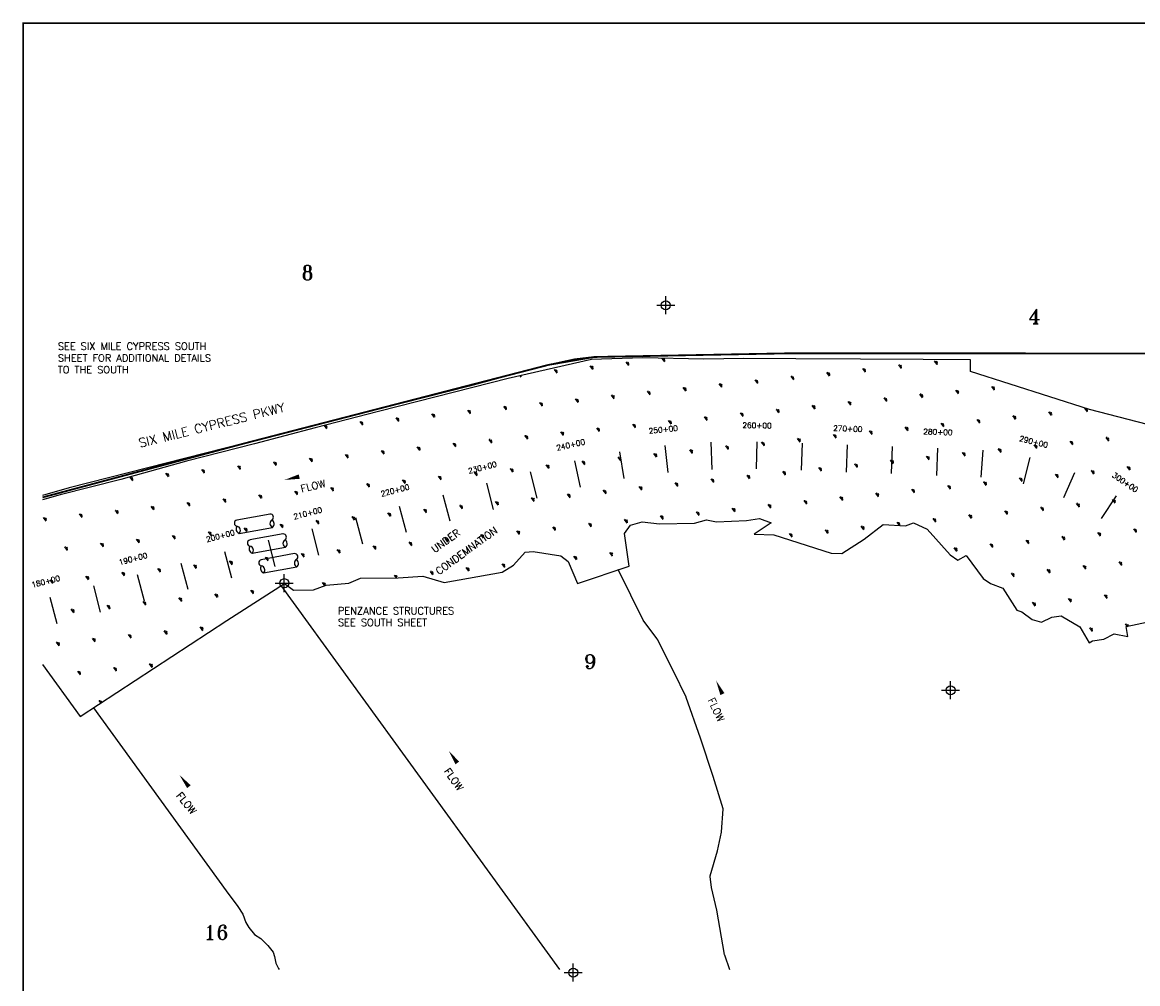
# Model space of a CAD drawing. Extents: x 241642 to 275062, y 801617 to 822983.
# Tile 2 of 5: x 241642 to 253999, y 812336 to 822983. Entities that reach past the tile are written whole.
import ezdxf
from ezdxf.enums import TextEntityAlignment as Align

# ---------------------------------------------------------------- set-up
doc = ezdxf.new("R2010")
doc.units = 0
doc.header["$LTSCALE"] = 800
doc.header["$PDMODE"] = 34
doc.header["$PDSIZE"] = 100
for name, pattern in [('DASHED', [0]), ('PHANTOM', [0]), ('STREAM', [0])]:
    doc.linetypes.add(name, pattern=pattern)
doc.layers.get('0').update_dxf_attribs({"linetype": 'CONTINUOUS'})
for name, color, linetype in [('BORDER', 1, 'CONTINUOUS'), ('HATCH', 3, 'CONTINUOUS'), ('LIMBS', 5, 'STREAM'), ('MAJROADS', 9, 'CONTINUOUS'), ('PLAKES', 5, 'CONTINUOUS'), ('ROW', 12, 'PHANTOM'), ('SEC', 2, 'CONTINUOUS'), ('STATIONS', 7, 'CONTINUOUS'), ('STRUCTTEXT', 7, 'CONTINUOUS'), ('STRUCTURES', 1, 'CONTINUOUS'), ('TEXT', 7, 'CONTINUOUS'), ('WSHEDS', 11, 'CONTINUOUS')]:
    doc.layers.add(name, color=color, linetype=linetype)
doc.layers.get('0').freeze()
doc.styles.get("Standard").update_dxf_attribs({"font": 'ROMANT'})

# ---------------------------------------------------------------- blocks, each defined once
blk = doc.blocks.new('RCP')
at = {"layer": 'STRUCTURES', "color": 0}
for points in [[(236, 88), (-264, 88)], [(-264, -112), (236, -112)]]:
    blk.add_lwpolyline(points, dxfattribs=at)
for centre, radius, start, end in [((-261, 41), 46.7, 94.2256, 249.28), ((232, 41), 46.7, 290.72, 85.7744), ((-228, -52), 70, 134.6378, 238.9484), ((-299, -61), 62.3, 304.3062, 69.28), ((271, -61), 62.3, 110.72, 235.6938), ((200, -52), 70, 301.0516, 45.3622)]:
    blk.add_arc(centre, radius, start, end, dxfattribs=at)
blk = doc.blocks.new('*X')
at = {"color": 0}
for p, q in [((247931, 819179), (247960, 819139)), ((247938, 819169), (247944, 819184)), ((247942, 819164), (247958, 819176)), ((247945, 819159), (247966, 819174)), ((248328, 819221), (248358, 819181)), ((248336, 819211), (248342, 819226)), ((248339, 819206), (248356, 819218)), ((248343, 819201), (248363, 819216)), ((248347, 819196), (248363, 819208)), ((248350, 819191), (248366, 819192)), ((248727, 819262), (248756, 819222)), ((248734, 819253), (248738, 819262)), ((248737, 819248), (248753, 819260)), ((248741, 819243), (248761, 819257)), ((248745, 819238), (248761, 819249)), ((248748, 819233), (248764, 819234)), ((251348, 819190), (251378, 819150)), ((251356, 819180), (251362, 819195)), ((251359, 819175), (251375, 819187)), ((251363, 819170), (251383, 819185)), ((251367, 819165), (251383, 819177)), ((251746, 819232), (251775, 819192)), ((251753, 819222), (251760, 819236)), ((251757, 819217), (251773, 819229)), ((251761, 819212), (251781, 819226)), ((251764, 819207), (251781, 819218)), ((251768, 819202), (251784, 819203)), ((247155, 819068), (247164, 819055)), ((247157, 819065), (247173, 819067)), ((247533, 819137), (247562, 819097)), ((247540, 819127), (247547, 819142)), ((247544, 819122), (247560, 819134)), ((247548, 819117), (247568, 819132)), ((247551, 819112), (247567, 819124)), ((247555, 819107), (247571, 819109)), ((247949, 819154), (247965, 819166)), ((247953, 819149), (247969, 819151)), ((250155, 819065), (250184, 819024)), ((250162, 819055), (250169, 819069)), ((250166, 819050), (250182, 819061)), ((250169, 819045), (250190, 819059)), ((250173, 819039), (250189, 819051)), ((250553, 819107), (250582, 819066)), ((250560, 819096), (250566, 819111)), ((250564, 819091), (250580, 819103)), ((250567, 819086), (250588, 819101)), ((250571, 819081), (250587, 819093)), ((250575, 819076), (250591, 819078)), ((250950, 819148), (250980, 819108)), ((250958, 819138), (250964, 819153)), ((250961, 819133), (250978, 819145)), ((250965, 819128), (250985, 819143)), ((250969, 819123), (250985, 819135)), ((250972, 819118), (250988, 819120)), ((251370, 819160), (251386, 819162)), ((248961, 818939), (248991, 818899)), ((248969, 818929), (248975, 818944)), ((248972, 818924), (248989, 818936)), ((248976, 818919), (248996, 818934)), ((248980, 818914), (248996, 818926)), ((249359, 818981), (249389, 818941)), ((249367, 818971), (249373, 818986)), ((249370, 818966), (249386, 818978)), ((249374, 818961), (249394, 818976)), ((249378, 818956), (249394, 818968)), ((249381, 818951), (249397, 818952)), ((249757, 819023), (249786, 818982)), ((249764, 819013), (249771, 819027)), ((249768, 819008), (249784, 819020)), ((249772, 819003), (249792, 819017)), ((249775, 818998), (249792, 819009)), ((249779, 818993), (249795, 818994)), ((250177, 819034), (250193, 819036)), ((252379, 818950), (252408, 818910)), ((252386, 818940), (252393, 818955)), ((252390, 818935), (252406, 818947)), ((252394, 818930), (252414, 818945)), ((252397, 818925), (252414, 818937)), ((252401, 818920), (252417, 818922)), ((247768, 818814), (247797, 818773)), ((247775, 818804), (247782, 818818)), ((247779, 818799), (247795, 818810)), ((247783, 818794), (247803, 818808)), ((247786, 818789), (247802, 818800)), ((248166, 818856), (248195, 818815)), ((248173, 818846), (248180, 818860)), ((248177, 818841), (248193, 818852)), ((248180, 818835), (248201, 818850)), ((248184, 818830), (248200, 818842)), ((248188, 818825), (248204, 818827)), ((248564, 818898), (248593, 818857)), ((248571, 818887), (248577, 818902)), ((248575, 818882), (248591, 818894)), ((248578, 818877), (248598, 818892)), ((248582, 818872), (248598, 818884)), ((248586, 818867), (248602, 818869)), ((248983, 818909), (248999, 818911)), ((251186, 818825), (251215, 818784)), ((251193, 818815), (251199, 818829)), ((251197, 818810), (251213, 818821)), ((251200, 818805), (251220, 818819)), ((251204, 818799), (251220, 818811)), ((251583, 818867), (251613, 818826)), ((251591, 818856), (251597, 818871)), ((251594, 818851), (251611, 818863)), ((251598, 818846), (251618, 818861)), ((251602, 818841), (251618, 818853)), ((251605, 818836), (251621, 818838)), ((251981, 818908), (252011, 818868)), ((251988, 818898), (251995, 818913)), ((251992, 818893), (252008, 818905)), ((251996, 818888), (252016, 818903)), ((252000, 818883), (252016, 818895)), ((252003, 818878), (252019, 818880)), ((246575, 818688), (246604, 818648)), ((246582, 818678), (246588, 818693)), ((246586, 818673), (246602, 818685)), ((246589, 818668), (246609, 818683)), ((246593, 818663), (246609, 818675)), ((246972, 818730), (247002, 818690)), ((246980, 818720), (246986, 818735)), ((246983, 818715), (247000, 818727)), ((246987, 818710), (247007, 818725)), ((246991, 818705), (247007, 818717)), ((246994, 818700), (247010, 818702)), ((247370, 818772), (247400, 818732)), ((247377, 818762), (247384, 818777)), ((247381, 818757), (247397, 818769)), ((247385, 818752), (247405, 818767)), ((247389, 818747), (247405, 818759)), ((247392, 818742), (247408, 818743)), ((247790, 818784), (247806, 818785)), ((249992, 818699), (250021, 818659)), ((249999, 818689), (250006, 818704)), ((250003, 818684), (250019, 818696)), ((250007, 818679), (250027, 818694)), ((250010, 818674), (250027, 818686)), ((250390, 818741), (250419, 818701)), ((250397, 818731), (250404, 818746)), ((250401, 818726), (250417, 818738)), ((250405, 818721), (250425, 818736)), ((250408, 818716), (250424, 818728)), ((250412, 818711), (250428, 818712)), ((250788, 818783), (250817, 818742)), ((250795, 818773), (250802, 818787)), ((250799, 818768), (250815, 818780)), ((250802, 818763), (250823, 818777)), ((250806, 818758), (250822, 818769)), ((250810, 818753), (250826, 818754)), ((251208, 818794), (251223, 818796)), ((253410, 818710), (253439, 818670)), ((253417, 818700), (253421, 818709)), ((253421, 818695), (253435, 818705)), ((253424, 818690), (253442, 818703)), ((253428, 818685), (253444, 818697)), ((253432, 818680), (253448, 818682)), ((245381, 818563), (245410, 818523)), ((245388, 818553), (245395, 818568)), ((245392, 818548), (245408, 818560)), ((245396, 818543), (245416, 818557)), ((245779, 818605), (245808, 818564)), ((245786, 818595), (245793, 818609)), ((245790, 818590), (245806, 818601)), ((245794, 818585), (245814, 818599)), ((245797, 818580), (245813, 818591)), ((245801, 818574), (245817, 818576)), ((246177, 818647), (246206, 818606)), ((246184, 818637), (246191, 818651)), ((246188, 818631), (246204, 818643)), ((246191, 818626), (246212, 818641)), ((246195, 818621), (246211, 818633)), ((246199, 818616), (246215, 818618)), ((246597, 818658), (246612, 818660)), ((248799, 818574), (248828, 818533)), ((248806, 818564), (248813, 818578)), ((248810, 818559), (248826, 818570)), ((248813, 818554), (248834, 818568)), ((248817, 818549), (248833, 818560)), ((249196, 818616), (249226, 818575)), ((249204, 818606), (249210, 818620)), ((249208, 818601), (249224, 818612)), ((249211, 818595), (249231, 818610)), ((249215, 818590), (249231, 818602)), ((249219, 818585), (249234, 818587)), ((249594, 818658), (249624, 818617)), ((249602, 818647), (249608, 818662)), ((249605, 818642), (249621, 818654)), ((249609, 818637), (249629, 818652)), ((249613, 818632), (249629, 818644)), ((249616, 818627), (249632, 818629)), ((250014, 818669), (250030, 818671)), ((252216, 818585), (252246, 818544)), ((252224, 818575), (252230, 818589)), ((252227, 818570), (252243, 818581)), ((252231, 818565), (252251, 818579)), ((252235, 818559), (252251, 818571)), ((252238, 818554), (252254, 818556)), ((252614, 818627), (252643, 818586)), ((252621, 818616), (252628, 818631)), ((252625, 818611), (252641, 818623)), ((252629, 818606), (252649, 818621)), ((252632, 818601), (252649, 818613)), ((252636, 818596), (252652, 818598)), ((253012, 818668), (253041, 818628)), ((253019, 818658), (253026, 818673)), ((253023, 818653), (253039, 818665)), ((253027, 818648), (253047, 818663)), ((253030, 818643), (253046, 818655)), ((253034, 818638), (253050, 818640)), ((244985, 818518), (245013, 818481)), ((244991, 818511), (244995, 818521)), ((244994, 818506), (245010, 818518)), ((244998, 818501), (245018, 818516)), ((245002, 818496), (245018, 818508)), ((245005, 818491), (245021, 818493)), ((245399, 818538), (245416, 818549)), ((245403, 818533), (245419, 818534)), ((247605, 818448), (247635, 818408)), ((247613, 818438), (247619, 818453)), ((247616, 818433), (247632, 818445)), ((247620, 818428), (247640, 818443)), ((247624, 818423), (247640, 818435)), ((248003, 818490), (248032, 818450)), ((248010, 818480), (248017, 818495)), ((248014, 818475), (248030, 818487)), ((248018, 818470), (248038, 818485)), ((248021, 818465), (248038, 818477)), ((248025, 818460), (248041, 818462)), ((248401, 818532), (248430, 818492)), ((248408, 818522), (248415, 818537)), ((248412, 818517), (248428, 818529)), ((248416, 818512), (248436, 818527)), ((248419, 818507), (248435, 818519)), ((248423, 818502), (248439, 818503)), ((248821, 818544), (248837, 818545)), ((251023, 818459), (251052, 818419)), ((251030, 818449), (251037, 818464)), ((251034, 818444), (251050, 818456)), ((251038, 818439), (251058, 818454)), ((251041, 818434), (251057, 818446)), ((251045, 818429), (251061, 818431)), ((251421, 818501), (251450, 818461)), ((251428, 818491), (251434, 818506)), ((251432, 818486), (251448, 818498)), ((251435, 818481), (251456, 818496)), ((251439, 818476), (251455, 818488)), ((251443, 818471), (251459, 818472)), ((251818, 818543), (251848, 818503)), ((251826, 818533), (251832, 818547)), ((251829, 818528), (251846, 818540)), ((251833, 818523), (251853, 818537)), ((251837, 818518), (251853, 818529)), ((251840, 818513), (251856, 818514)), ((246412, 818323), (246441, 818283)), ((246419, 818313), (246426, 818328)), ((246423, 818308), (246439, 818320)), ((246427, 818303), (246447, 818317)), ((246430, 818298), (246446, 818309)), ((246810, 818365), (246839, 818324)), ((246817, 818355), (246823, 818369)), ((246821, 818350), (246837, 818361)), ((246824, 818345), (246845, 818359)), ((246828, 818340), (246844, 818351)), ((246832, 818334), (246848, 818336)), ((247207, 818407), (247237, 818366)), ((247215, 818397), (247221, 818411)), ((247218, 818391), (247235, 818403)), ((247222, 818386), (247242, 818401)), ((247226, 818381), (247242, 818393)), ((247229, 818376), (247245, 818378)), ((247627, 818418), (247643, 818420)), ((249829, 818334), (249859, 818293)), ((249837, 818324), (249843, 818338)), ((249840, 818319), (249857, 818330)), ((249844, 818314), (249864, 818328)), ((249848, 818309), (249864, 818320)), ((249851, 818304), (249867, 818305)), ((250227, 818376), (250257, 818335)), ((250235, 818366), (250241, 818380)), ((250238, 818361), (250254, 818372)), ((250242, 818355), (250262, 818370)), ((250246, 818350), (250262, 818362)), ((250249, 818345), (250265, 818347)), ((250625, 818418), (250654, 818377)), ((250632, 818407), (250639, 818422)), ((250636, 818402), (250652, 818414)), ((250640, 818397), (250660, 818412)), ((250643, 818392), (250660, 818404)), ((250647, 818387), (250663, 818389)), ((252857, 818293), (252863, 818307)), ((253247, 818345), (253276, 818304)), ((253254, 818335), (253261, 818349)), ((253258, 818330), (253274, 818341)), ((253262, 818325), (253282, 818339)), ((253265, 818320), (253282, 818331)), ((253269, 818314), (253285, 818316)), ((253645, 818387), (253674, 818346)), ((253652, 818376), (253659, 818391)), ((253656, 818371), (253672, 818383)), ((253659, 818366), (253680, 818381)), ((253663, 818361), (253679, 818373)), ((253667, 818356), (253683, 818358)), ((245218, 818198), (245248, 818157)), ((245226, 818187), (245232, 818202)), ((245229, 818182), (245246, 818194)), ((245233, 818177), (245253, 818192)), ((245237, 818172), (245253, 818184)), ((245616, 818239), (245646, 818199)), ((245624, 818229), (245630, 818244)), ((245627, 818224), (245643, 818236)), ((245631, 818219), (245651, 818234)), ((245635, 818214), (245651, 818226)), ((245638, 818209), (245654, 818211)), ((246014, 818281), (246043, 818241)), ((246021, 818271), (246028, 818286)), ((246025, 818266), (246041, 818278)), ((246029, 818261), (246049, 818276)), ((246032, 818256), (246049, 818268)), ((246036, 818251), (246052, 818253)), ((246434, 818293), (246450, 818294)), ((248636, 818208), (248665, 818168)), ((248643, 818198), (248650, 818213)), ((248647, 818193), (248663, 818205)), ((248651, 818188), (248671, 818203)), ((248654, 818183), (248671, 818195)), ((248658, 818178), (248674, 818180)), ((249034, 818250), (249063, 818210)), ((249041, 818240), (249048, 818255)), ((249045, 818235), (249061, 818247)), ((249048, 818230), (249069, 818245)), ((249052, 818225), (249068, 818237)), ((249056, 818220), (249072, 818222)), ((249432, 818292), (249461, 818252)), ((249439, 818282), (249445, 818297)), ((249443, 818277), (249459, 818289)), ((249446, 818272), (249467, 818287)), ((249450, 818267), (249466, 818279)), ((249454, 818262), (249470, 818263)), ((251663, 818167), (251670, 818182)), ((252054, 818219), (252083, 818179)), ((252061, 818209), (252067, 818224)), ((252065, 818204), (252081, 818216)), ((252068, 818199), (252088, 818214)), ((252072, 818194), (252088, 818206)), ((252076, 818189), (252092, 818191)), ((252451, 818261), (252481, 818221)), ((252459, 818251), (252465, 818266)), ((252462, 818246), (252479, 818258)), ((252466, 818241), (252486, 818256)), ((252470, 818236), (252486, 818248)), ((252473, 818231), (252489, 818233)), ((252849, 818303), (252879, 818263)), ((252860, 818288), (252876, 818300)), ((252864, 818283), (252884, 818297)), ((252868, 818278), (252884, 818289)), ((252871, 818273), (252887, 818274)), ((244025, 818072), (244054, 818032)), ((244032, 818062), (244039, 818077)), ((244036, 818057), (244052, 818069)), ((244040, 818052), (244060, 818067)), ((244043, 818047), (244060, 818059)), ((244423, 818114), (244452, 818074)), ((244430, 818104), (244437, 818118)), ((244434, 818099), (244450, 818111)), ((244437, 818094), (244458, 818108)), ((244441, 818089), (244457, 818100)), ((244445, 818084), (244461, 818085)), ((244821, 818156), (244850, 818115)), ((244828, 818146), (244834, 818160)), ((244832, 818141), (244848, 818152)), ((244835, 818136), (244856, 818150)), ((244839, 818130), (244855, 818142)), ((244843, 818125), (244859, 818127)), ((245240, 818167), (245256, 818169)), ((247443, 818083), (247472, 818043)), ((247450, 818073), (247456, 818088)), ((247454, 818068), (247470, 818080)), ((247457, 818063), (247477, 818078)), ((247461, 818058), (247477, 818070)), ((247840, 818125), (247870, 818084)), ((247848, 818115), (247854, 818129)), ((247851, 818110), (247868, 818121)), ((247855, 818105), (247875, 818119)), ((247859, 818100), (247875, 818111)), ((247862, 818095), (247878, 818096)), ((248238, 818167), (248268, 818126)), ((248246, 818157), (248252, 818171)), ((248249, 818151), (248265, 818163)), ((248253, 818146), (248273, 818161)), ((248257, 818141), (248273, 818153)), ((248260, 818136), (248276, 818138)), ((250470, 818042), (250476, 818057)), ((250860, 818094), (250890, 818053)), ((250867, 818084), (250874, 818098)), ((250871, 818079), (250887, 818091)), ((250875, 818074), (250895, 818088)), ((250879, 818069), (250895, 818080)), ((250882, 818064), (250898, 818065)), ((251258, 818136), (251287, 818095)), ((251265, 818126), (251272, 818140)), ((251269, 818121), (251285, 818132)), ((251273, 818116), (251293, 818130)), ((251276, 818110), (251292, 818122)), ((251280, 818105), (251296, 818107)), ((251656, 818178), (251685, 818137)), ((251667, 818162), (251683, 818174)), ((251670, 818157), (251691, 818172)), ((251674, 818152), (251690, 818164)), ((251678, 818147), (251694, 818149)), ((253880, 818063), (253909, 818023)), ((253887, 818053), (253894, 818068)), ((253891, 818048), (253907, 818060)), ((253895, 818043), (253915, 818057)), ((242832, 817947), (242861, 817906)), ((242839, 817937), (242845, 817951)), ((242843, 817932), (242859, 817943)), ((242846, 817926), (242866, 817941)), ((242850, 817921), (242866, 817933)), ((243229, 817989), (243259, 817948)), ((243237, 817978), (243243, 817993)), ((243240, 817973), (243257, 817985)), ((243244, 817968), (243264, 817983)), ((243248, 817963), (243264, 817975)), ((243251, 817958), (243267, 817960)), ((243627, 818030), (243657, 817990)), ((243635, 818020), (243641, 818035)), ((243638, 818015), (243654, 818027)), ((243642, 818010), (243662, 818025)), ((243646, 818005), (243662, 818017)), ((243649, 818000), (243665, 818002)), ((244047, 818042), (244063, 818043)), ((246249, 817958), (246279, 817917)), ((246256, 817947), (246263, 817962)), ((246260, 817942), (246276, 817954)), ((246264, 817937), (246284, 817952)), ((246267, 817932), (246284, 817944)), ((246647, 817999), (246676, 817959)), ((246654, 817989), (246661, 818004)), ((246658, 817984), (246674, 817996)), ((246662, 817979), (246682, 817994)), ((246665, 817974), (246681, 817986)), ((246669, 817969), (246685, 817971)), ((247045, 818041), (247074, 818001)), ((247052, 818031), (247059, 818046)), ((247056, 818026), (247072, 818038)), ((247059, 818021), (247080, 818036)), ((247063, 818016), (247079, 818028)), ((247067, 818011), (247083, 818013)), ((247465, 818053), (247481, 818054)), ((249667, 817968), (249696, 817928)), ((249674, 817958), (249681, 817973)), ((249678, 817953), (249694, 817965)), ((249681, 817948), (249702, 817963)), ((249685, 817943), (249701, 817955)), ((249689, 817938), (249705, 817940)), ((250065, 818010), (250094, 817970)), ((250072, 818000), (250078, 818015)), ((250076, 817995), (250092, 818007)), ((250079, 817990), (250099, 818005)), ((250083, 817985), (250099, 817997)), ((250087, 817980), (250102, 817982)), ((250462, 818052), (250492, 818012)), ((250473, 818037), (250490, 818049)), ((250477, 818032), (250497, 818047)), ((250481, 818027), (250497, 818039)), ((250484, 818022), (250500, 818023)), ((252686, 817938), (252716, 817897)), ((252694, 817927), (252700, 817942)), ((252698, 817922), (252714, 817934)), ((253084, 817979), (253114, 817939)), ((253092, 817969), (253098, 817984)), ((253095, 817964), (253111, 817976)), ((253099, 817959), (253119, 817974)), ((253103, 817954), (253119, 817966)), ((253106, 817949), (253122, 817951)), ((253482, 818021), (253511, 817981)), ((253489, 818011), (253496, 818026)), ((253493, 818006), (253509, 818018)), ((253497, 818001), (253517, 818016)), ((253500, 817996), (253517, 818008)), ((253504, 817991), (253520, 817993)), ((253898, 818038), (253914, 818049)), ((253902, 818033), (253918, 818034)), ((242854, 817916), (242869, 817918)), ((245056, 817832), (245085, 817792)), ((245063, 817822), (245070, 817837)), ((245067, 817817), (245083, 817829)), ((245070, 817812), (245091, 817827)), ((245074, 817807), (245090, 817819)), ((245454, 817874), (245483, 817834)), ((245461, 817864), (245467, 817878)), ((245465, 817859), (245481, 817871)), ((245468, 817854), (245488, 817868)), ((245472, 817849), (245488, 817860)), ((245476, 817844), (245491, 817845)), ((245851, 817916), (245881, 817875)), ((245859, 817906), (245865, 817920)), ((245862, 817901), (245879, 817912)), ((245866, 817896), (245886, 817910)), ((245870, 817891), (245886, 817902)), ((245873, 817885), (245889, 817887)), ((246271, 817927), (246287, 817929)), ((248473, 817843), (248503, 817803)), ((248481, 817833), (248487, 817848)), ((248484, 817828), (248500, 817840)), ((248488, 817823), (248508, 817838)), ((248492, 817818), (248508, 817830)), ((248495, 817813), (248511, 817814)), ((248871, 817885), (248900, 817844)), ((248878, 817875), (248885, 817889)), ((248882, 817870), (248898, 817881)), ((248886, 817865), (248906, 817879)), ((248889, 817860), (248906, 817871)), ((248893, 817855), (248909, 817856)), ((249269, 817927), (249298, 817886)), ((249276, 817917), (249283, 817931)), ((249280, 817912), (249296, 817923)), ((249284, 817906), (249304, 817921)), ((249287, 817901), (249303, 817913)), ((249291, 817896), (249307, 817898)), ((251493, 817812), (251522, 817772)), ((251500, 817802), (251507, 817817)), ((251504, 817797), (251520, 817809)), ((251891, 817854), (251920, 817813)), ((251898, 817844), (251905, 817858)), ((251902, 817839), (251918, 817851)), ((251906, 817834), (251926, 817848)), ((251909, 817829), (251925, 817840)), ((251913, 817824), (251929, 817825)), ((252289, 817896), (252318, 817855)), ((252296, 817886), (252303, 817900)), ((252300, 817881), (252316, 817892)), ((252303, 817876), (252324, 817890)), ((252307, 817870), (252323, 817882)), ((252311, 817865), (252327, 817867)), ((252701, 817917), (252721, 817932)), ((252705, 817912), (252721, 817924)), ((252709, 817907), (252724, 817909)), ((243862, 817707), (243892, 817666)), ((243870, 817697), (243876, 817711)), ((243873, 817692), (243889, 817703)), ((243877, 817687), (243897, 817701)), ((243881, 817681), (243897, 817693)), ((244260, 817749), (244289, 817708)), ((244267, 817738), (244274, 817753)), ((244271, 817733), (244287, 817745)), ((244275, 817728), (244295, 817743)), ((244278, 817723), (244295, 817735)), ((244282, 817718), (244298, 817720)), ((244658, 817790), (244687, 817750)), ((244665, 817780), (244672, 817795)), ((244669, 817775), (244685, 817787)), ((244673, 817770), (244693, 817785)), ((244676, 817765), (244692, 817777)), ((244680, 817760), (244696, 817762)), ((245078, 817802), (245094, 817804)), ((247280, 817718), (247309, 817677)), ((247287, 817708), (247294, 817722)), ((247291, 817702), (247307, 817714)), ((247295, 817697), (247315, 817712)), ((247298, 817692), (247314, 817704)), ((247302, 817687), (247318, 817689)), ((247678, 817759), (247707, 817719)), ((247685, 817749), (247692, 817764)), ((247689, 817744), (247705, 817756)), ((247692, 817739), (247713, 817754)), ((247696, 817734), (247712, 817746)), ((247700, 817729), (247716, 817731)), ((248075, 817801), (248105, 817761)), ((248083, 817791), (248089, 817806)), ((248086, 817786), (248103, 817798)), ((248090, 817781), (248110, 817796)), ((248094, 817776), (248110, 817788)), ((248098, 817771), (248113, 817773)), ((250300, 817687), (250329, 817646)), ((250307, 817677), (250313, 817691)), ((250697, 817729), (250727, 817688)), ((250705, 817718), (250711, 817733)), ((250708, 817713), (250725, 817725)), ((250712, 817708), (250732, 817723)), ((250716, 817703), (250732, 817715)), ((250719, 817698), (250735, 817700)), ((251095, 817770), (251125, 817730)), ((251103, 817760), (251109, 817775)), ((251106, 817755), (251122, 817767)), ((251110, 817750), (251130, 817765)), ((251114, 817745), (251130, 817757)), ((251117, 817740), (251133, 817742)), ((251508, 817792), (251528, 817807)), ((251511, 817787), (251528, 817799)), ((251515, 817782), (251531, 817783)), ((253717, 817698), (253747, 817657)), ((253725, 817687), (253731, 817702)), ((253728, 817682), (253744, 817694)), ((253732, 817677), (253752, 817692)), ((242669, 817581), (242698, 817541)), ((242676, 817571), (242683, 817586)), ((242680, 817566), (242696, 817578)), ((242684, 817561), (242704, 817576)), ((242687, 817556), (242703, 817568)), ((243067, 817623), (243096, 817583)), ((243074, 817613), (243081, 817628)), ((243078, 817608), (243094, 817620)), ((243081, 817603), (243102, 817618)), ((243085, 817598), (243101, 817610)), ((243089, 817593), (243105, 817594)), ((243464, 817665), (243494, 817624)), ((243472, 817655), (243478, 817669)), ((243475, 817650), (243492, 817662)), ((243479, 817645), (243499, 817659)), ((243483, 817640), (243499, 817651)), ((243487, 817635), (243502, 817636)), ((243884, 817676), (243900, 817678)), ((246086, 817592), (246116, 817552)), ((246094, 817582), (246100, 817597)), ((246097, 817577), (246114, 817589)), ((246101, 817572), (246121, 817587)), ((246105, 817567), (246121, 817579)), ((246108, 817562), (246124, 817564)), ((246484, 817634), (246514, 817594)), ((246492, 817624), (246498, 817639)), ((246495, 817619), (246511, 817631)), ((246499, 817614), (246519, 817628)), ((246503, 817609), (246519, 817620)), ((246506, 817604), (246522, 817605)), ((246882, 817676), (246911, 817635)), ((246889, 817666), (246896, 817680)), ((246893, 817661), (246909, 817672)), ((246897, 817656), (246917, 817670)), ((246900, 817651), (246917, 817662)), ((246904, 817645), (246920, 817647)), ((249114, 817551), (249120, 817566)), ((249504, 817603), (249533, 817563)), ((249511, 817593), (249518, 817608)), ((249515, 817588), (249531, 817600)), ((249519, 817583), (249539, 817598)), ((249522, 817578), (249539, 817590)), ((249526, 817573), (249542, 817574)), ((249902, 817645), (249931, 817604)), ((249909, 817635), (249916, 817649)), ((249913, 817630), (249929, 817641)), ((249917, 817625), (249937, 817639)), ((249920, 817620), (249936, 817631)), ((249924, 817615), (249940, 817616)), ((250311, 817672), (250327, 817683)), ((250314, 817666), (250335, 817681)), ((250318, 817661), (250334, 817673)), ((250322, 817656), (250338, 817658)), ((252524, 817572), (252553, 817532)), ((252531, 817562), (252538, 817577)), ((252535, 817557), (252551, 817569)), ((252538, 817552), (252559, 817567)), ((252922, 817614), (252951, 817574)), ((252929, 817604), (252935, 817618)), ((252933, 817599), (252949, 817611)), ((252936, 817594), (252957, 817608)), ((252940, 817589), (252956, 817600)), ((252944, 817584), (252960, 817585)), ((253319, 817656), (253349, 817615)), ((253327, 817646), (253333, 817660)), ((253330, 817641), (253347, 817652)), ((253334, 817636), (253354, 817650)), ((253338, 817630), (253354, 817642)), ((253341, 817625), (253357, 817627)), ((253736, 817672), (253752, 817684)), ((253739, 817667), (253755, 817669)), ((241873, 817498), (241903, 817457)), ((241881, 817488), (241887, 817502)), ((241884, 817483), (241900, 817494)), ((241888, 817477), (241908, 817492)), ((241892, 817472), (241908, 817484)), ((241895, 817467), (241911, 817469)), ((242271, 817539), (242300, 817499)), ((242278, 817529), (242285, 817544)), ((242282, 817524), (242298, 817536)), ((242286, 817519), (242306, 817534)), ((242289, 817514), (242306, 817526)), ((242293, 817509), (242309, 817511)), ((242691, 817551), (242707, 817553)), ((244893, 817467), (244922, 817426)), ((244900, 817457), (244907, 817471)), ((244904, 817452), (244920, 817463)), ((244908, 817447), (244928, 817461)), ((244911, 817441), (244928, 817453)), ((244915, 817436), (244931, 817438)), ((245291, 817509), (245320, 817468)), ((245298, 817498), (245305, 817513)), ((245302, 817493), (245318, 817505)), ((245306, 817488), (245326, 817503)), ((245309, 817483), (245325, 817495)), ((245313, 817478), (245329, 817480)), ((245689, 817550), (245718, 817510)), ((245696, 817540), (245702, 817555)), ((245700, 817535), (245716, 817547)), ((245703, 817530), (245724, 817545)), ((245707, 817525), (245723, 817537)), ((245711, 817520), (245727, 817522)), ((247920, 817426), (247927, 817440)), ((248311, 817478), (248340, 817437)), ((248318, 817468), (248324, 817482)), ((248322, 817462), (248338, 817474)), ((248325, 817457), (248346, 817472)), ((248329, 817452), (248345, 817464)), ((248333, 817447), (248349, 817449)), ((248708, 817519), (248738, 817479)), ((248716, 817509), (248722, 817524)), ((248719, 817504), (248736, 817516)), ((248723, 817499), (248743, 817514)), ((248727, 817494), (248743, 817506)), ((248730, 817489), (248746, 817491)), ((249106, 817561), (249136, 817521)), ((249117, 817546), (249133, 817558)), ((249121, 817541), (249141, 817556)), ((249125, 817536), (249141, 817548)), ((249128, 817531), (249144, 817533)), ((251330, 817447), (251356, 817411)), ((251338, 817437), (251344, 817451)), ((251341, 817432), (251358, 817443)), ((251345, 817426), (251365, 817441)), ((251728, 817489), (251758, 817448)), ((251736, 817478), (251742, 817493)), ((251739, 817473), (251755, 817485)), ((251743, 817468), (251763, 817483)), ((251747, 817463), (251763, 817475)), ((251750, 817458), (251766, 817460)), ((252126, 817530), (252155, 817490)), ((252133, 817520), (252140, 817535)), ((252137, 817515), (252153, 817527)), ((252141, 817510), (252161, 817525)), ((252144, 817505), (252161, 817517)), ((252148, 817500), (252164, 817502)), ((252542, 817547), (252558, 817559)), ((252546, 817542), (252562, 817543)), ((243700, 817341), (243729, 817301)), ((243707, 817331), (243713, 817346)), ((243711, 817326), (243727, 817338)), ((243714, 817321), (243734, 817336)), ((243718, 817316), (243734, 817328)), ((244097, 817383), (244127, 817343)), ((244105, 817373), (244111, 817388)), ((244108, 817368), (244125, 817380)), ((244112, 817363), (244132, 817378)), ((244116, 817358), (244132, 817370)), ((244119, 817353), (244135, 817354)), ((244495, 817425), (244525, 817384)), ((244503, 817415), (244509, 817429)), ((244506, 817410), (244522, 817422)), ((244510, 817405), (244530, 817419)), ((244514, 817400), (244530, 817411)), ((244517, 817395), (244533, 817396)), ((246727, 817300), (246733, 817315)), ((247117, 817352), (247147, 817312)), ((247125, 817342), (247131, 817357)), ((247128, 817337), (247144, 817349)), ((247132, 817332), (247152, 817347)), ((247136, 817327), (247152, 817339)), ((247139, 817322), (247155, 817324)), ((247515, 817394), (247544, 817354)), ((247522, 817384), (247529, 817399)), ((247526, 817379), (247542, 817391)), ((247530, 817374), (247550, 817388)), ((247533, 817369), (247550, 817380)), ((247537, 817364), (247553, 817365)), ((247913, 817436), (247942, 817395)), ((247924, 817421), (247940, 817432)), ((247927, 817416), (247948, 817430)), ((247931, 817411), (247947, 817422)), ((247935, 817405), (247951, 817407)), ((250137, 817321), (250166, 817281)), ((250144, 817311), (250151, 817326)), ((250148, 817306), (250164, 817318)), ((250152, 817301), (250172, 817316)), ((250535, 817363), (250564, 817323)), ((250542, 817353), (250549, 817368)), ((250546, 817348), (250562, 817360)), ((250549, 817343), (250570, 817358)), ((250553, 817338), (250569, 817350)), ((250557, 817333), (250573, 817334)), ((250933, 817405), (250962, 817364)), ((250940, 817395), (250946, 817409)), ((250944, 817390), (250960, 817401)), ((250947, 817385), (250967, 817399)), ((250951, 817380), (250967, 817391)), ((250955, 817375), (250971, 817376)), ((251349, 817421), (251365, 817433)), ((251352, 817416), (251368, 817418)), ((253555, 817332), (253584, 817292)), ((253562, 817322), (253568, 817337)), ((253566, 817317), (253582, 817329)), ((253569, 817312), (253589, 817327)), ((253573, 817307), (253589, 817319)), ((253952, 817374), (253982, 817334)), ((253960, 817364), (253966, 817378)), ((253963, 817359), (253980, 817371)), ((253967, 817354), (253987, 817368)), ((253971, 817349), (253987, 817360)), ((253974, 817344), (253990, 817345)), ((242506, 817216), (242536, 817175)), ((242514, 817206), (242520, 817220)), ((242517, 817201), (242533, 817212)), ((242521, 817196), (242541, 817210)), ((242525, 817191), (242541, 817202)), ((242904, 817258), (242933, 817217)), ((242911, 817248), (242918, 817262)), ((242915, 817243), (242931, 817254)), ((242919, 817237), (242939, 817252)), ((242922, 817232), (242939, 817244)), ((242926, 817227), (242942, 817229)), ((243302, 817300), (243331, 817259)), ((243309, 817289), (243316, 817304)), ((243313, 817284), (243329, 817296)), ((243316, 817279), (243337, 817294)), ((243320, 817274), (243336, 817286)), ((243324, 817269), (243340, 817271)), ((243722, 817311), (243738, 817313)), ((245924, 817227), (245953, 817186)), ((245931, 817217), (245938, 817231)), ((245935, 817212), (245951, 817223)), ((245938, 817207), (245959, 817221)), ((245942, 817201), (245958, 817213)), ((245946, 817196), (245962, 817198)), ((246322, 817269), (246351, 817228)), ((246329, 817258), (246335, 817273)), ((246333, 817253), (246349, 817265)), ((246336, 817248), (246356, 817263)), ((246340, 817243), (246356, 817255)), ((246344, 817238), (246360, 817240)), ((246719, 817310), (246749, 817270)), ((246730, 817295), (246747, 817307)), ((246734, 817290), (246754, 817305)), ((246738, 817285), (246754, 817297)), ((246741, 817280), (246757, 817282)), ((250155, 817296), (250171, 817308)), ((250159, 817291), (250175, 817293)), ((252361, 817207), (252390, 817166)), ((252368, 817197), (252375, 817211)), ((252372, 817192), (252388, 817203)), ((252376, 817187), (252396, 817201)), ((252379, 817181), (252396, 817193)), ((252759, 817249), (252788, 817208)), ((252766, 817238), (252773, 817253)), ((252770, 817233), (252786, 817245)), ((252774, 817228), (252794, 817243)), ((252777, 817223), (252793, 817235)), ((252781, 817218), (252797, 817220)), ((253157, 817290), (253186, 817250)), ((253164, 817280), (253171, 817295)), ((253168, 817275), (253184, 817287)), ((253171, 817270), (253192, 817285)), ((253175, 817265), (253191, 817277)), ((253179, 817260), (253195, 817262)), ((253577, 817302), (253592, 817303)), ((242108, 817174), (242138, 817134)), ((242116, 817164), (242122, 817179)), ((242119, 817159), (242136, 817171)), ((242123, 817154), (242143, 817169)), ((242127, 817149), (242143, 817161)), ((242130, 817144), (242146, 817145)), ((242528, 817186), (242544, 817187)), ((244730, 817101), (244760, 817061)), ((244738, 817091), (244744, 817106)), ((244741, 817086), (244758, 817098)), ((244745, 817081), (244765, 817096)), ((244749, 817076), (244765, 817088)), ((244752, 817071), (244768, 817073)), ((245128, 817143), (245158, 817103)), ((245135, 817133), (245142, 817148)), ((245139, 817128), (245155, 817140)), ((245143, 817123), (245163, 817138)), ((245146, 817118), (245163, 817130)), ((245150, 817113), (245166, 817114)), ((245526, 817185), (245555, 817145)), ((245533, 817175), (245540, 817189)), ((245537, 817170), (245553, 817182)), ((245541, 817165), (245561, 817179)), ((245544, 817160), (245560, 817171)), ((245548, 817155), (245564, 817156)), ((247750, 817070), (247779, 817030)), ((247757, 817060), (247764, 817075)), ((248148, 817112), (248177, 817072)), ((248155, 817102), (248162, 817117)), ((248159, 817097), (248175, 817109)), ((248163, 817092), (248183, 817107)), ((248166, 817087), (248182, 817099)), ((248170, 817082), (248186, 817084)), ((251963, 817165), (251993, 817124)), ((251971, 817155), (251977, 817169)), ((251974, 817150), (251990, 817162)), ((251978, 817145), (251998, 817159)), ((251982, 817140), (251998, 817151)), ((251985, 817135), (252001, 817136)), ((252383, 817176), (252399, 817178)), ((243537, 816976), (243566, 816935)), ((243544, 816966), (243551, 816980)), ((243548, 816961), (243564, 816972)), ((243552, 816956), (243572, 816970)), ((243555, 816951), (243571, 816962)), ((243559, 816946), (243575, 816947)), ((243935, 817018), (243964, 816977)), ((243942, 817008), (243949, 817022)), ((243946, 817003), (243962, 817014)), ((243949, 816997), (243970, 817012)), ((243953, 816992), (243969, 817004)), ((243957, 816987), (243973, 816989)), ((244333, 817060), (244362, 817019)), ((244340, 817049), (244346, 817064)), ((244344, 817044), (244360, 817056)), ((244347, 817039), (244367, 817054)), ((244351, 817034), (244367, 817046)), ((244355, 817029), (244370, 817031)), ((246557, 816945), (246586, 816905)), ((246564, 816935), (246571, 816949)), ((246954, 816987), (246984, 816946)), ((246962, 816977), (246968, 816991)), ((246965, 816972), (246982, 816983)), ((246969, 816967), (246989, 816981)), ((246973, 816962), (246989, 816973)), ((246977, 816956), (246992, 816958)), ((247761, 817055), (247777, 817067)), ((247765, 817050), (247785, 817065)), ((247768, 817045), (247785, 817057)), ((247772, 817040), (247788, 817042)), ((253392, 816967), (253421, 816926)), ((253399, 816957), (253406, 816971)), ((253403, 816952), (253419, 816963)), ((253407, 816947), (253427, 816961)), ((253410, 816941), (253426, 816953)), ((253790, 817009), (253819, 816968)), ((253797, 816998), (253803, 817013)), ((253801, 816993), (253817, 817005)), ((253804, 816988), (253825, 817003)), ((253808, 816983), (253824, 816995)), ((253812, 816978), (253828, 816980)), ((242343, 816850), (242373, 816810)), ((242351, 816840), (242357, 816855)), ((242354, 816835), (242371, 816847)), ((242358, 816830), (242378, 816845)), ((242362, 816825), (242378, 816837)), ((242366, 816820), (242381, 816822)), ((242741, 816892), (242771, 816852)), ((242749, 816882), (242755, 816897)), ((242752, 816877), (242768, 816889)), ((242756, 816872), (242776, 816887)), ((242760, 816867), (242776, 816879)), ((242763, 816862), (242779, 816864)), ((243139, 816934), (243168, 816894)), ((243146, 816924), (243153, 816939)), ((243150, 816919), (243166, 816931)), ((243154, 816914), (243174, 816929)), ((243157, 816909), (243174, 816921)), ((243161, 816904), (243177, 816905)), ((245761, 816861), (245782, 816833)), ((245768, 816851), (245775, 816866)), ((245772, 816846), (245788, 816858)), ((245776, 816841), (245796, 816856)), ((245779, 816836), (245796, 816848)), ((246159, 816903), (246188, 816863)), ((246166, 816893), (246173, 816908)), ((246170, 816888), (246186, 816900)), ((246174, 816883), (246194, 816898)), ((246177, 816878), (246193, 816890)), ((246181, 816873), (246197, 816874)), ((246568, 816930), (246584, 816942)), ((246571, 816925), (246592, 816939)), ((246575, 816920), (246591, 816931)), ((246579, 816915), (246595, 816916)), ((252596, 816883), (252626, 816843)), ((252604, 816873), (252610, 816888)), ((252607, 816868), (252623, 816880)), ((252611, 816863), (252631, 816878)), ((252615, 816858), (252631, 816870)), ((252618, 816853), (252634, 816854)), ((252994, 816925), (253023, 816884)), ((253001, 816915), (253008, 816929)), ((253005, 816910), (253021, 816922)), ((253009, 816905), (253029, 816919)), ((253012, 816900), (253029, 816911)), ((253016, 816895), (253032, 816896)), ((253414, 816936), (253430, 816938)), ((241946, 816809), (241975, 816768)), ((241953, 816799), (241960, 816813)), ((241957, 816793), (241973, 816805)), ((241960, 816788), (241981, 816803)), ((241964, 816783), (241980, 816795)), ((241968, 816778), (241984, 816780)), ((244177, 816684), (244184, 816699)), ((244594, 816732), (244595, 816733)), ((244600, 816728), (244603, 816730)), ((244965, 816778), (244991, 816743)), ((244973, 816768), (244979, 816782)), ((244976, 816763), (244993, 816774)), ((244980, 816758), (245000, 816772)), ((244984, 816752), (245000, 816764)), ((244987, 816747), (245003, 816749)), ((245363, 816820), (245364, 816819)), ((242984, 816559), (242990, 816573)), ((243374, 816610), (243404, 816570)), ((243382, 816600), (243388, 816615)), ((243385, 816595), (243401, 816607)), ((243389, 816590), (243409, 816605)), ((243393, 816585), (243409, 816597)), ((243396, 816580), (243412, 816582)), ((243772, 816652), (243801, 816612)), ((243779, 816642), (243786, 816657)), ((243783, 816637), (243799, 816649)), ((243787, 816632), (243807, 816647)), ((243790, 816627), (243807, 816639)), ((243794, 816622), (243810, 816624)), ((244170, 816694), (244199, 816654)), ((244181, 816679), (244197, 816691)), ((244185, 816674), (244205, 816689)), ((244188, 816669), (244204, 816681)), ((244192, 816664), (244208, 816665)), ((253229, 816601), (253259, 816561)), ((253236, 816591), (253243, 816606)), ((253240, 816586), (253256, 816598)), ((253244, 816581), (253264, 816596)), ((253248, 816576), (253264, 816588)), ((253627, 816643), (253656, 816603)), ((253634, 816633), (253641, 816648)), ((253638, 816628), (253654, 816640)), ((253642, 816623), (253662, 816638)), ((253645, 816618), (253661, 816630)), ((253649, 816613), (253665, 816614)), ((242181, 816485), (242210, 816445)), ((242188, 816475), (242195, 816490)), ((242192, 816470), (242208, 816482)), ((242195, 816465), (242216, 816480)), ((242199, 816460), (242215, 816472)), ((242203, 816455), (242219, 816456)), ((242579, 816527), (242608, 816486)), ((242586, 816517), (242592, 816531)), ((242590, 816512), (242606, 816523)), ((242593, 816507), (242613, 816521)), ((242597, 816502), (242613, 816513)), ((242601, 816497), (242617, 816498)), ((242976, 816569), (243006, 816528)), ((242987, 816554), (243004, 816565)), ((242991, 816548), (243011, 816563)), ((242995, 816543), (243011, 816555)), ((242998, 816538), (243014, 816540)), ((252831, 816560), (252861, 816519)), ((252839, 816549), (252845, 816564)), ((252842, 816544), (252859, 816556)), ((252846, 816539), (252866, 816554)), ((252850, 816534), (252866, 816546)), ((252853, 816529), (252869, 816531)), ((253251, 816571), (253267, 816573)), ((242814, 816203), (242843, 816163)), ((242821, 816193), (242828, 816208)), ((243211, 816245), (243241, 816205)), ((243219, 816235), (243225, 816250)), ((243223, 816230), (243239, 816242)), ((243226, 816225), (243246, 816240)), ((243230, 816220), (243246, 816232)), ((243234, 816215), (243249, 816216)), ((243609, 816287), (243639, 816246)), ((243617, 816277), (243623, 816291)), ((243620, 816272), (243637, 816283)), ((243624, 816267), (243644, 816281)), ((243628, 816262), (243644, 816273)), ((243631, 816257), (243647, 816258)), ((253464, 816278), (253494, 816237)), ((253472, 816268), (253478, 816282)), ((253475, 816263), (253491, 816274)), ((253479, 816257), (253499, 816272)), ((253483, 816252), (253499, 816264)), ((253486, 816247), (253502, 816249)), ((253862, 816320), (253881, 816293)), ((253869, 816309), (253876, 816324)), ((253873, 816304), (253889, 816316)), ((253877, 816299), (253897, 816314)), ((253880, 816294), (253897, 816306)), ((242018, 816120), (242047, 816079)), ((242025, 816110), (242032, 816124)), ((242029, 816104), (242045, 816116)), ((242033, 816099), (242053, 816114)), ((242036, 816094), (242053, 816106)), ((242040, 816089), (242056, 816091)), ((242416, 816161), (242445, 816121)), ((242423, 816151), (242430, 816166)), ((242427, 816146), (242443, 816158)), ((242431, 816141), (242451, 816156)), ((242434, 816136), (242450, 816148)), ((242438, 816131), (242454, 816133)), ((242825, 816188), (242841, 816200)), ((242828, 816183), (242849, 816198)), ((242832, 816178), (242848, 816190)), ((242836, 816173), (242852, 816175)), ((242651, 815838), (242680, 815797)), ((242658, 815828), (242665, 815842)), ((242662, 815823), (242678, 815834)), ((242666, 815818), (242686, 815832)), ((243049, 815880), (243078, 815839)), ((243056, 815870), (243063, 815884)), ((243060, 815864), (243076, 815876)), ((243063, 815859), (243084, 815874)), ((243067, 815854), (243083, 815866)), ((243071, 815849), (243087, 815851)), ((242253, 815796), (242283, 815756)), ((242261, 815786), (242267, 815801)), ((242264, 815781), (242280, 815793)), ((242268, 815776), (242288, 815790)), ((242272, 815771), (242288, 815782)), ((242275, 815766), (242291, 815767)), ((242669, 815813), (242686, 815824)), ((242673, 815807), (242689, 815809)), ((242488, 815472), (242509, 815445)), ((242496, 815462), (242502, 815477)), ((242499, 815457), (242515, 815469)), ((242503, 815452), (242523, 815467)), ((242507, 815447), (242523, 815459))]:
    blk.add_line(p, q, dxfattribs=at)
blk = doc.blocks.new('FLARROW')
at = {"layer": 'PLAKES', "color": 0}
blk.add_lwpolyline([(0, 0, 0, 0.05, 0), (0.168, 0, 0, 0, -0.087559), (0.267, -0.018, 0, 0, 0.245722), (0.355, -0.006, 0, 0, -0.309425), (0.492, -0.004, 0, 0, 0), (0.558, -0.006, 0, 0, 0)], format="xyseb", dxfattribs=at)
blk.add_text('FLOW', height=0.08, dxfattribs=at).set_placement((0.295, -0.176), align=Align.CENTER)

msp = doc.modelspace()

# ---------------------------------------------------------------- linework, layer by layer
at = {"layer": 'BORDER', "color": 0, "const_width": 20}
msp.add_lwpolyline([(241652, 802153), (275052, 802153), (275052, 822973), (241652, 822973)], close=True, dxfattribs=at)
at = {"layer": 'LIMBS', "color": 0}
msp.add_lwpolyline([(248239, 816926), (248520, 816357, 0.046485), (248523, 816353), (248672, 816155, -0.043344), (248674, 816151), (248857, 815793, -0.004908), (248857, 815793), (248992, 815514, -0.029445), (248993, 815511), (249150, 815061, -0.002505), (249150, 815060), (249293, 814635, -0.006198), (249293, 814634), (249403, 814278, -0.094358), (249404, 814269), (249385, 814017, -0.033959), (249384, 814014), (249340, 813807, -0.016588), (249339, 813805), (249260, 813529, 0.099515), (249259, 813519), (249273, 813406, 0.027999), (249273, 813403), (249332, 813152, -0.013463), (249332, 813150), (249419, 812661, 0.037389), (249420, 812657), (249476, 812493, 0.009599)], format="xyb", dxfattribs=at)
for points in [[(244507, 816745), (247595, 812493)], [(242429, 815392), (243900, 813363), (244031, 813193), (244085, 813108), (244117, 813014), (244150, 812958), (244214, 812880), (244286, 812837), (244363, 812761), (244421, 812686), (244435, 812637), (244451, 812565), (244481, 812503), (244488, 812493)]]:
    msp.add_lwpolyline(points, dxfattribs=at)
at = {"layer": 'MAJROADS', "color": 0}
msp.add_lwpolyline([(259726, 822905), (256524, 820411), (255880, 819940), (255483, 819626), (255244, 819500), (255006, 819407), (254536, 819320), (254267, 819316), (250153, 819318), (247977, 819277), (247761, 819253), (247473, 819190), (246935, 819046), (246597, 818955), (244106, 818321), (242162, 817827), (241866, 817744)], dxfattribs=at)
at = {"layer": 'ROW', "color": 0}
for points in [[(247947, 819250), (247023, 819037), (246226, 818836), (245589, 818674), (244888, 818493), (244215, 818317), (243462, 818125), (242735, 817921), (242061, 817752), (241866, 817696)], [(254107, 818529), (253466, 818695), (252147, 819115), (252147, 819247), (251624, 819250), (250928, 819252), (250211, 819257), (249635, 819260), (249191, 819253), (248518, 819266), (247943, 819249)], [(247609, 817075), (247690, 817011), (247791, 816767), (248366, 816960), (248314, 817321), (248380, 817415), (248508, 817453), (248702, 817428), (249089, 817435), (249222, 817475), (249332, 817453), (249664, 817465), (249808, 817490), (249939, 817442), (249751, 817313), (249968, 817308), (250604, 817105), (250721, 817099), (250967, 817261), (251180, 817421), (251425, 817407), (251515, 817439), (251668, 817371), (251920, 817085), (252007, 817027), (252099, 817079), (252286, 816824), (252368, 816770), (252505, 816716), (252660, 816473), (252716, 816453), (252829, 816368), (252934, 816339), (253048, 816394), (253152, 816411), (253358, 816287), (253462, 816110), (253499, 816132), (253625, 816151), (253740, 816212), (253891, 816181), (253871, 816291), (254341, 816392)], [(241866, 815872), (242283, 815297), (243907, 816360), (244546, 816769)]]:
    msp.add_lwpolyline(points, dxfattribs=at)
at = {"layer": 'ROW', "color": 0, "linetype": 'DASHED'}
msp.add_lwpolyline([(244546, 816769), (244646, 816693), (244868, 816698), (245010, 816750), (245260, 816773), (245388, 816829), (245805, 816833), (246078, 816849), (246315, 816780), (246957, 816893), (247082, 816973), (247212, 817114), (247303, 817124), (247609, 817075)], dxfattribs=at)
at = {"layer": 'SEC', "color": 0}
for p in [(248771, 819850), (244544, 816772), (251926, 815586), (247745, 812459)]:
    msp.add_point(p, dxfattribs=at)
at = {"layer": 'STATIONS', "color": 0}
for p, q in [((249269, 818332), (249282, 818032)), ((249778, 818339), (249773, 818039)), ((250281, 818322), (250270, 818022)), ((250780, 818303), (250769, 818003)), ((248257, 818227), (248306, 817931)), ((248761, 818295), (248793, 817996)), ((251280, 818285), (251269, 817985)), ((251780, 818266), (251769, 817966)), ((252284, 818246), (252263, 817947)), ((247758, 818128), (247824, 817836)), ((252803, 818164), (252731, 817872)), ((247268, 818005), (247344, 817714)), ((253300, 817993), (253178, 817719)), ((246785, 817878), (246860, 817588)), ((246301, 817752), (246377, 817462)), ((253760, 817739), (253593, 817490)), ((245817, 817626), (245893, 817336)), ((245333, 817500), (245409, 817209)), ((244849, 817373), (244925, 817083)), ((244366, 817247), (244441, 816957)), ((243882, 817121), (243958, 816831)), ((243398, 816994), (243474, 816704)), ((242914, 816868), (242990, 816578)), ((242431, 816742), (242506, 816452)), ((241947, 816616), (242023, 816325))]:
    msp.add_line(p, q, dxfattribs=at)
at = {"layer": 'WSHEDS', "color": 0, "const_width": 20}
msp.add_lwpolyline([(241866, 817722), (244106, 818321), (247473, 819190), (247977, 819277), (250153, 819318), (254267, 819316), (255006, 819407), (255244, 819500), (255483, 819626), (256524, 820411), (259575, 822800)], dxfattribs=at)

# ---------------------------------------------------------------- block references
at = {"layer": 'HATCH', "color": 0}
msp.add_blockref('*X', (0, 0), dxfattribs=at)
msp.add_blockref('*X', (0, 0), dxfattribs=at)
msp.add_blockref('*X', (0, 0), dxfattribs=at)
at = {"layer": 'LIMBS', "color": 0, "xscale": 1000, "yscale": 1000, "zscale": 1000}
for p, rotation in [((244546, 817915), 12.87475841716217), ((249327, 815695), 295.2531633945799), ((246364, 814918), 305.3112134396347), ((243382, 814649), 308.9041384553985)]:
    msp.add_blockref('FLARROW', p, dxfattribs=dict(at, rotation=rotation))
at = {"layer": 'STRUCTTEXT', "color": 0, "xscale": 0.75, "yscale": 0.75, "zscale": 0.75, "rotation": 10.35875019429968}
for p in [(244224, 817441), (244368, 817221), (244494, 817003)]:
    msp.add_blockref('RCP', p, dxfattribs=at)

# ---------------------------------------------------------------- texts
at = {"layer": 'MAJROADS', "color": 0}
msp.add_text('SIX MILE CYPRESS PKWY', height=100, rotation=14, dxfattribs=at).set_placement((242945, 818272))
at = {"layer": 'ROW', "color": 0}
for s, p in [('UNDER', (246210, 817102)), ('CONDEMNATION', (246258, 816860))]:
    msp.add_text(s, height=80, rotation=36, dxfattribs=at).set_placement(p)
at = {"layer": 'STATIONS', "color": 0}
for s, rotation, p in [('260+00', 359.0248, (249781, 818489)), ('250+00', 5.948, (248746, 818444)), ('270+00', 357.8778, (250786, 818453)), ('280+00', 357.8778, (251785, 818416)), ('240+00', 12.8712, (247724, 818275)), ('290+00', 346.0095, (252839, 818309)), ('230+00', 14.6296, (246747, 818024)), ('300+00', 326.1165, (253844, 817863)), ('220+00', 14.6296, (245779, 817771)), ('210+00', 14.6296, (244812, 817518)), ('200+00', 14.6296, (243844, 817266)), ('190+00', 14.6296, (242876, 817013)), ('180+00', 14.6296, (241909, 816761))]:
    msp.add_text(s, height=60, rotation=rotation, dxfattribs=at).set_placement(p, align=Align.CENTER)
at = {"layer": 'STRUCTTEXT', "color": 0}
for s, p in [('SEE SIX MILE CYPRESS SOUTH', (242035, 819356)), ('SHEET FOR ADDITIONAL DETAILS', (242035, 819226)), ('TO THE SOUTH', (242035, 819097)), ('PENZANCE STRUCTURES', (245138, 816426)), ('SEE SOUTH SHEET', (245138, 816297))]:
    msp.add_text(s, height=80, dxfattribs=at).set_placement(p)
at = {"layer": 'TEXT', "color": 0}
for s, p in [('8', (244733, 820132)), ('4', (252788, 819646)), ('9', (247864, 815823)), ('16', (243653, 812826))]:
    msp.add_text(s, height=160, dxfattribs=at).set_placement(p)

doc.saveas('drawing.dxf')
